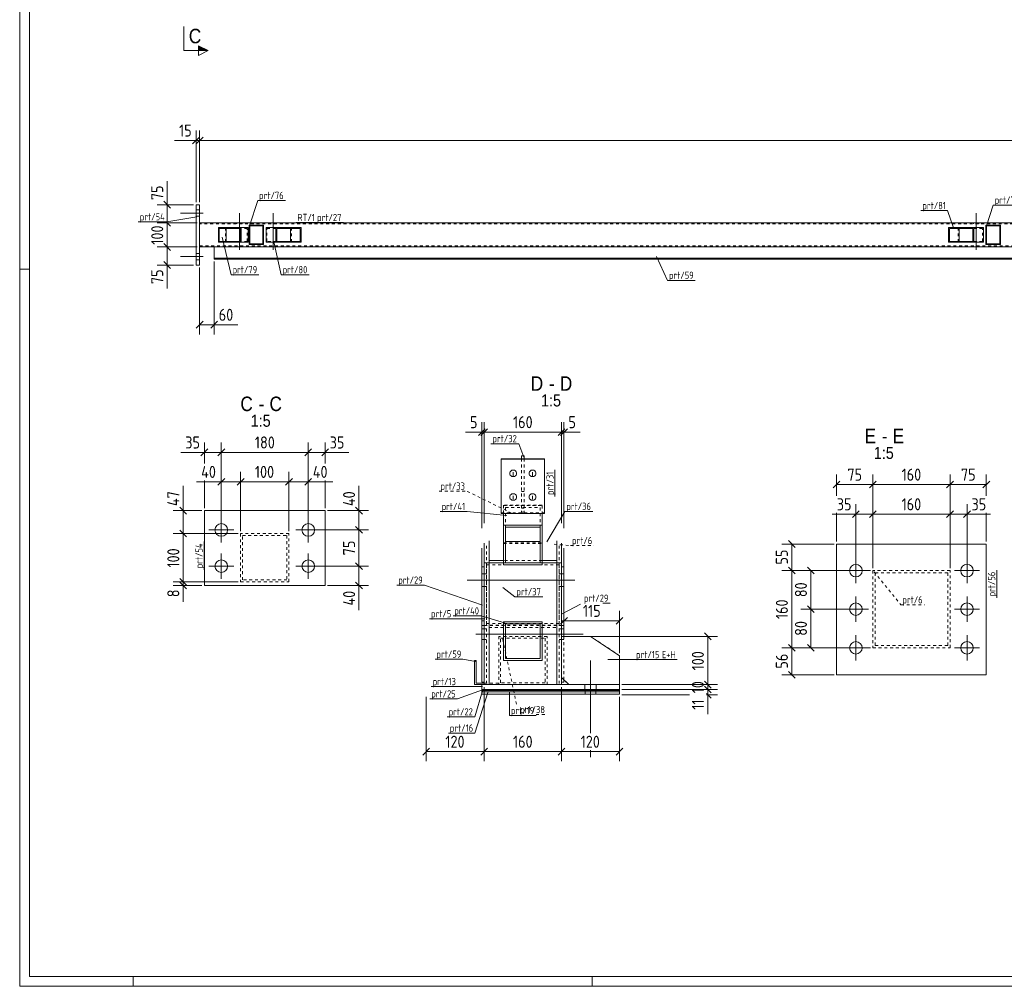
# Model space of a CAD drawing. Header units: millimetres. Extents: x 1 to 1188, y 1 to 840.
# Tile 1 of 7: x 1 to 409, y 1 to 401. Entities that reach past the tile are written whole.
import ezdxf

# ---------------------------------------------------------------- set-up
doc = ezdxf.new("R2010")
doc.units = ezdxf.units.MM
doc.header["$LTSCALE"] = 0.6
doc.linetypes.add('XKITLINE00', pattern=[0])
doc.linetypes.add('XKITLINE02', pattern=[4, 2, -2])
for name, color, linetype, lineweight in [('Bolt', 7, 'Continuous', 0), ('DrawingSheet', 5, 'Continuous', 0), ('OtherObjectType', 1, 'Continuous', 0), ('Part', 2, 'Continuous', 0), ('PartMark', 3, 'Continuous', 0), ('Section', 6, 'Continuous', 0), ('Z-DIMENSIONS', 1, 'Continuous', 0)]:
    doc.layers.add(name, color=color, linetype=linetype, lineweight=lineweight)
doc.styles.add('ARIAL', font='ARIAL.TTF')
doc.styles.add('ISOCPEUR', font='ISOCPEUR.TTF')

msp = doc.modelspace()

# ---------------------------------------------------------------- hatches: boundary and pattern name
at = {"layer": 'Section'}
msp.add_hatch(color=6, dxfattribs=at).paths.add_polyline_path([(75, 390.52), (79, 388.52), (75, 388.52)], flags=17)

# ---------------------------------------------------------------- linework, layer by layer
at = {"layer": 'Bolt', "color": 4, "linetype": 'XKITLINE00', "lineweight": 0}
for p, q in [((75.5, 322.49), (74, 322.49)), ((75.5, 322.49), (74, 322.49)), ((77, 321.19), (67.5, 321.19)), ((77, 321.19), (67.5, 321.19)), ((75.5, 319.89), (74, 319.89)), ((75.5, 319.89), (74, 319.89)), ((91.98, 305.94), (91.98, 321.19)), ((105.98, 305.94), (105.98, 321.19)), ((396.98, 305.94), (396.98, 321.19)), ((90.88, 316.79), (90.88, 317.19)), ((93.08, 316.79), (93.08, 317.19)), ((104.88, 316.79), (104.88, 317.19)), ((107.08, 316.79), (107.08, 317.19)), ((395.88, 316.79), (395.88, 317.19)), ((398.08, 316.79), (398.08, 317.19)), ((90.88, 307.19), (90.88, 307.59)), ((93.08, 307.19), (93.08, 307.59)), ((104.88, 307.19), (104.88, 307.59)), ((107.08, 307.19), (107.08, 307.59)), ((395.88, 307.19), (395.88, 307.59)), ((398.08, 307.19), (398.08, 307.59)), ((77, 303.19), (67.5, 303.19)), ((77, 303.19), (67.5, 303.19)), ((75.5, 304.49), (74, 304.49)), ((75.5, 304.49), (74, 304.49)), ((75.5, 301.89), (74, 301.89)), ((75.5, 301.89), (74, 301.89)), ((203.94, 213.78), (203.89, 213.41)), ((203.89, 213.41), (203.94, 213.05)), ((204.09, 214.12), (203.94, 213.78)), ((203.94, 213.05), (204.09, 212.71)), ((204.4, 214.47), (204.09, 214.12)), ((204.09, 212.71), (204.4, 212.36)), ((204.75, 214.68), (204.4, 214.47)), ((204.4, 212.36), (204.75, 212.15)), ((205.12, 214.77), (204.75, 214.68)), ((204.75, 212.15), (205.12, 212.06)), ((205.46, 214.77), (205.12, 214.77)), ((205.12, 212.06), (205.46, 212.06)), ((205.29, 213.94), (205.29, 212.46)), ((205.83, 214.68), (205.46, 214.77)), ((205.46, 212.06), (205.83, 212.15)), ((206.18, 214.47), (205.83, 214.68)), ((205.83, 212.15), (206.18, 212.36)), ((206.49, 214.12), (206.18, 214.47)), ((206.18, 212.36), (206.49, 212.71)), ((206.64, 213.78), (206.49, 214.12)), ((206.49, 212.71), (206.64, 213.05)), ((206.69, 213.41), (206.64, 213.78)), ((206.64, 213.05), (206.69, 213.41)), ((211.94, 213.78), (211.89, 213.41)), ((211.89, 213.41), (211.94, 213.05)), ((212.09, 214.12), (211.94, 213.78)), ((211.94, 213.05), (212.09, 212.71)), ((212.4, 214.47), (212.09, 214.12)), ((212.09, 212.71), (212.4, 212.36)), ((212.75, 214.68), (212.4, 214.47)), ((212.4, 212.36), (212.75, 212.15)), ((213.12, 214.77), (212.75, 214.68)), ((212.75, 212.15), (213.12, 212.06)), ((213.46, 214.77), (213.12, 214.77)), ((213.12, 212.06), (213.46, 212.06)), ((213.29, 213.94), (213.29, 212.46)), ((213.83, 214.68), (213.46, 214.77)), ((213.46, 212.06), (213.83, 212.15)), ((214.18, 214.47), (213.83, 214.68)), ((213.83, 212.15), (214.18, 212.36)), ((214.49, 214.12), (214.18, 214.47)), ((214.18, 212.36), (214.49, 212.71)), ((214.64, 213.78), (214.49, 214.12)), ((214.49, 212.71), (214.64, 213.05)), ((214.69, 213.41), (214.64, 213.78)), ((214.64, 213.05), (214.69, 213.41)), ((203.94, 204), (203.89, 203.63)), ((204.09, 204.34), (203.94, 204)), ((204.4, 204.69), (204.09, 204.34)), ((204.75, 204.9), (204.4, 204.69)), ((205.12, 204.99), (204.75, 204.9)), ((205.46, 204.99), (205.12, 204.99)), ((205.29, 204.16), (205.29, 202.68)), ((205.83, 204.9), (205.46, 204.99)), ((206.18, 204.69), (205.83, 204.9)), ((206.49, 204.34), (206.18, 204.69)), ((206.64, 204), (206.49, 204.34)), ((206.69, 203.63), (206.64, 204)), ((211.94, 204), (211.89, 203.63)), ((212.09, 204.34), (211.94, 204)), ((212.4, 204.69), (212.09, 204.34)), ((212.75, 204.9), (212.4, 204.69)), ((213.12, 204.99), (212.75, 204.9)), ((213.46, 204.99), (213.12, 204.99)), ((213.29, 204.16), (213.29, 202.68)), ((213.83, 204.9), (213.46, 204.99)), ((214.18, 204.69), (213.83, 204.9)), ((214.49, 204.34), (214.18, 204.69)), ((214.64, 204), (214.49, 204.34)), ((214.69, 203.63), (214.64, 204)), ((203.89, 203.63), (203.94, 203.27)), ((203.94, 203.27), (204.09, 202.93)), ((204.09, 202.93), (204.4, 202.57)), ((204.4, 202.57), (204.75, 202.37)), ((204.75, 202.37), (205.12, 202.27)), ((205.12, 202.27), (205.46, 202.27)), ((205.46, 202.27), (205.83, 202.37)), ((205.83, 202.37), (206.18, 202.57)), ((206.18, 202.57), (206.49, 202.93)), ((206.49, 202.93), (206.64, 203.27)), ((206.64, 203.27), (206.69, 203.63)), ((211.89, 203.63), (211.94, 203.27)), ((211.94, 203.27), (212.09, 202.93)), ((212.09, 202.93), (212.4, 202.57)), ((212.4, 202.57), (212.75, 202.37)), ((212.75, 202.37), (213.12, 202.27)), ((213.12, 202.27), (213.46, 202.27)), ((213.46, 202.27), (213.83, 202.37)), ((213.83, 202.37), (214.18, 202.57)), ((214.18, 202.57), (214.49, 202.93)), ((214.49, 202.93), (214.64, 203.27)), ((214.64, 203.27), (214.69, 203.63)), ((84.44, 184.8), (84.44, 195.2)), ((120.44, 184.8), (120.44, 195.2)), ((79.24, 190), (89.64, 190)), ((115.24, 190), (125.64, 190)), ((84.44, 169.8), (84.44, 180.2)), ((120.44, 169.8), (120.44, 180.2)), ((347.14, 167.97), (347.14, 178.37)), ((393.14, 167.97), (393.14, 178.37)), ((79.24, 175), (89.64, 175)), ((115.24, 175), (125.64, 175)), ((193.29, 171.83), (192.29, 171.83)), ((194.29, 171.83), (193.29, 171.83)), ((225.29, 171.83), (224.29, 171.83)), ((226.29, 171.83), (225.29, 171.83)), ((341.94, 173.17), (352.34, 173.17)), ((387.94, 173.17), (398.34, 173.17)), ((230.79, 169.23), (186.29, 169.23)), ((193.29, 166.62), (192.29, 166.62)), ((194.29, 166.62), (193.29, 166.62)), ((225.29, 166.62), (224.29, 166.62)), ((226.29, 166.62), (225.29, 166.62)), ((347.14, 151.97), (347.14, 162.37)), ((393.14, 151.97), (393.14, 162.37)), ((341.94, 157.17), (352.34, 157.17)), ((387.94, 157.17), (398.34, 157.17)), ((189.79, 146.87), (234.29, 146.87)), ((192.29, 149.07), (193.29, 149.07)), ((193.29, 149.07), (194.29, 149.07)), ((224.29, 149.07), (225.29, 149.07)), ((225.29, 149.07), (226.29, 149.07)), ((192.29, 144.67), (193.29, 144.67)), ((193.29, 144.67), (194.29, 144.67)), ((224.29, 144.67), (225.29, 144.67)), ((225.29, 144.67), (226.29, 144.67)), ((347.14, 135.97), (347.14, 146.37)), ((393.14, 135.97), (393.14, 146.37)), ((341.94, 141.17), (352.34, 141.17)), ((387.94, 141.17), (398.34, 141.17)), ((237.29, 105.78), (237.29, 135.93)), ((234.89, 123.93), (234.89, 125.93)), ((239.69, 123.93), (239.69, 125.93)), ((237.29, 95.93), (237.29, 98.78))]:
    msp.add_line(p, q, dxfattribs=at)
for centre in [(84.44, 190), (120.44, 190), (84.44, 175), (120.44, 175), (347.14, 173.17), (393.14, 173.17), (347.14, 157.17), (393.14, 157.17), (347.14, 141.17), (393.14, 141.17)]:
    msp.add_circle(centre, 2.6, dxfattribs=at)
at = {"layer": 'DrawingSheet', "color": 2, "linetype": 'XKITLINE00', "lineweight": 0}
for p, q in [((1, 840), (1, 1)), ((5, 298), (1, 298)), ((48, 1), (48, 5)), ((238, 1), (238, 5)), ((1, 1), (1188, 1))]:
    msp.add_line(p, q, dxfattribs=at)
at = {"layer": 'DrawingSheet', "color": 3, "linetype": 'XKITLINE00', "lineweight": 0}
for p, q in [((5, 836), (5, 5)), ((5, 5), (1184, 5))]:
    msp.add_line(p, q, dxfattribs=at)
at = {"layer": 'Part', "color": 2, "linetype": 'XKITLINE00', "lineweight": 0}
for p, q in [((74, 324.69), (75.5, 324.69)), ((74, 324.69), (74, 299.69)), ((75.5, 324.69), (75.5, 299.69)), ((981.98, 317.19), (75.5, 317.19)), ((83.26, 309.19), (83.26, 315.19)), ((83.26, 315.19), (95.58, 315.19)), ((92.31, 314.89), (83.61, 314.89)), ((83.61, 309.49), (83.61, 314.89)), ((86.53, 309.49), (86.53, 314.89)), ((92.31, 309.49), (92.31, 314.89)), ((92.66, 309.19), (92.66, 315.19)), ((95.58, 315.19), (95.58, 309.19)), ((101.97, 316.19), (95.97, 316.19)), ((95.97, 316.19), (95.97, 308.19)), ((101.67, 315.89), (96.27, 315.89)), ((96.27, 308.49), (96.27, 315.89)), ((101.67, 308.49), (101.67, 315.89)), ((101.97, 308.19), (101.97, 316.19)), ((102.97, 315.19), (117.48, 315.19)), ((102.97, 309.19), (102.97, 315.19)), ((106.98, 309.19), (106.98, 315.19)), ((107.38, 314.89), (117.08, 314.89)), ((107.38, 314.89), (107.38, 309.49)), ((113.07, 309.49), (113.07, 314.89)), ((117.08, 314.89), (117.08, 309.49)), ((117.48, 315.19), (117.48, 309.19)), ((385.47, 309.19), (385.47, 315.19)), ((385.47, 315.19), (399.97, 315.19)), ((395.57, 314.89), (385.86, 314.89)), ((385.86, 309.49), (385.86, 314.89)), ((389.87, 309.49), (389.87, 314.89)), ((395.57, 309.49), (395.57, 314.89)), ((395.96, 309.19), (395.96, 315.19)), ((399.97, 315.19), (399.97, 309.19)), ((406.97, 316.19), (400.97, 316.19)), ((400.97, 316.19), (400.97, 308.19)), ((406.67, 315.89), (401.27, 315.89)), ((401.27, 308.49), (401.27, 315.89)), ((406.67, 308.49), (406.67, 315.89)), ((406.97, 308.19), (406.97, 316.19)), ((981.98, 307.19), (75.5, 307.19)), ((81.54, 302.19), (81.54, 307.19)), ((95.58, 309.19), (83.26, 309.19)), ((92.31, 309.49), (83.61, 309.49)), ((95.97, 308.19), (101.97, 308.19)), ((101.67, 308.49), (96.27, 308.49)), ((102.97, 309.19), (117.48, 309.19)), ((117.08, 309.49), (107.38, 309.49)), ((399.97, 309.19), (385.47, 309.19)), ((395.57, 309.49), (385.86, 309.49)), ((400.97, 308.19), (406.97, 308.19)), ((406.67, 308.49), (401.27, 308.49)), ((995.51, 302.49), (81.54, 302.49)), ((995.51, 302.19), (81.54, 302.19)), ((74, 299.69), (75.5, 299.69)), ((208.79, 220.75), (208.79, 219.5)), ((208.79, 220.75), (209.79, 220.75)), ((209.79, 220.75), (209.79, 219.5)), ((218.29, 219.5), (200.29, 219.5)), ((200.29, 219.5), (200.29, 196.8)), ((200.29, 219.29), (218.29, 219.29)), ((209.79, 219.5), (208.79, 219.5)), ((218.29, 196.8), (218.29, 219.5)), ((77.44, 167), (77.44, 198)), ((77.44, 198), (127.44, 198)), ((127.44, 198), (127.44, 167)), ((200.29, 196.8), (218.29, 196.8)), ((201.29, 196.8), (201.29, 175.61)), ((217.29, 196.8), (217.29, 175.61)), ((217.29, 191.97), (201.29, 191.97)), ((216.49, 191.15), (202.09, 191.15)), ((202.09, 191.15), (202.09, 176.43)), ((216.49, 176.43), (216.49, 191.15)), ((193.29, 184.47), (193.29, 176.35)), ((195.29, 185.5), (195.29, 176.35)), ((202.09, 185.19), (216.49, 185.19)), ((223.29, 176.35), (223.29, 185.5)), ((225.29, 184.47), (225.29, 176.35)), ((339.14, 129.99), (339.14, 184.17)), ((339.14, 184.17), (401.14, 184.17)), ((401.14, 184.17), (401.14, 129.99)), ((192.29, 182.43), (192.29, 126.92)), ((226.29, 182.43), (226.29, 145.92)), ((193.29, 176.35), (195.29, 176.35)), ((193.29, 176.35), (193.29, 125.93)), ((193.29, 176.35), (195.29, 176.35)), ((195.29, 177.33), (201.29, 177.33)), ((195.29, 176.35), (201.29, 176.35)), ((195.29, 125.92), (195.29, 176.35)), ((201.29, 175.61), (217.29, 175.61)), ((202.09, 176.43), (216.49, 176.43)), ((223.29, 177.33), (217.29, 177.33)), ((223.29, 176.35), (217.29, 176.35)), ((225.29, 176.35), (223.29, 176.35)), ((225.29, 176.35), (223.29, 176.35)), ((223.29, 176.35), (223.29, 125.92)), ((225.29, 176.35), (225.29, 125.93)), ((192.29, 174.73), (193.29, 174.73)), ((225.29, 174.73), (226.29, 174.73)), ((77.44, 167), (127.44, 167)), ((201.29, 151.92), (217.29, 151.92)), ((201.29, 151.92), (201.29, 135.92)), ((202.09, 151.12), (202.09, 136.72)), ((202.09, 151.12), (216.49, 151.12)), ((216.49, 151.12), (216.49, 136.72)), ((217.29, 151.92), (217.29, 135.92)), ((225.29, 145.92), (225.29, 128.92)), ((237.29, 145.92), (225.29, 145.92)), ((249.29, 137.92), (237.29, 145.92)), ((189.89, 135.92), (189.29, 135.92)), ((189.29, 135.92), (189.29, 125.92)), ((189.89, 126.52), (189.89, 135.92)), ((201.29, 135.92), (217.29, 135.92)), ((202.09, 136.72), (216.49, 136.72)), ((249.29, 125.92), (249.29, 137.92)), ((189.89, 126.52), (193.29, 126.52)), ((192.29, 126.92), (193.29, 126.92)), ((192.29, 126.92), (193.29, 126.92)), ((225.29, 128.92), (228.29, 125.92)), ((225.29, 126.92), (226.29, 126.92)), ((225.29, 126.92), (226.29, 126.92)), ((226.29, 127.92), (226.29, 126.92)), ((401.14, 129.99), (339.14, 129.99)), ((189.29, 125.92), (192.29, 125.92)), ((192.29, 123.93), (192.29, 125.93)), ((192.29, 125.93), (195.29, 125.93)), ((249.29, 123.93), (192.29, 123.93)), ((249.29, 123.92), (192.29, 123.92)), ((192.29, 121.92), (192.29, 123.92)), ((249.29, 123.92), (192.29, 123.92)), ((192.29, 123.52), (192.29, 123.92)), ((249.29, 123.52), (192.29, 123.52)), ((192.29, 122.92), (192.29, 123.52)), ((192.29, 123.52), (249.29, 123.52)), ((192.29, 121.92), (192.29, 122.92)), ((249.29, 122.92), (192.29, 122.92)), ((192.29, 122.92), (249.29, 122.92)), ((193.29, 125.93), (195.29, 125.93)), ((223.29, 125.92), (195.29, 125.92)), ((225.29, 125.93), (223.29, 125.93)), ((249.29, 125.93), (223.29, 125.93)), ((228.29, 125.92), (249.29, 125.92)), ((249.29, 125.93), (249.29, 123.93)), ((249.29, 121.92), (249.29, 123.92)), ((249.29, 123.52), (249.29, 123.92)), ((249.29, 122.92), (249.29, 123.52)), ((249.29, 121.92), (249.29, 122.92)), ((249.29, 121.92), (192.29, 121.92)), ((192.29, 121.92), (249.29, 121.92))]:
    msp.add_line(p, q, dxfattribs=at)
at = {"layer": 'Part', "color": 7, "linetype": 'XKITLINE02', "lineweight": 0}
for p, q in [((75.5, 307.19), (75.5, 317.19)), ((995.47, 316.79), (75.5, 316.79)), ((86.18, 309.19), (86.18, 315.19)), ((95.23, 314.89), (92.31, 314.89)), ((95.23, 309.49), (95.23, 314.89)), ((103.37, 314.89), (107.38, 314.89)), ((103.37, 309.49), (103.37, 314.89)), ((113.47, 309.19), (113.47, 315.19)), ((389.48, 309.19), (389.48, 315.19)), ((399.58, 314.89), (395.57, 314.89)), ((399.58, 309.49), (399.58, 314.89)), ((75.5, 307.59), (995.47, 307.59)), ((995.51, 307.19), (81.54, 307.19)), ((95.23, 309.49), (92.31, 309.49)), ((107.38, 309.49), (103.37, 309.49)), ((399.58, 309.49), (395.57, 309.49)), ((208.79, 219.5), (208.79, 197.42)), ((209.79, 219.5), (209.79, 197.42)), ((208.79, 205.93), (209.79, 205.93)), ((201.29, 200.26), (201.29, 184.41)), ((217.29, 200.26), (201.29, 200.26)), ((201.29, 196.8), (201.29, 200.06)), ((201.29, 200.06), (217.29, 200.06)), ((201.29, 200.06), (217.29, 200.06)), ((208.79, 200.06), (209.79, 200.06)), ((217.29, 184.41), (217.29, 200.26)), ((217.29, 200.06), (217.29, 196.8)), ((200.29, 197.01), (218.29, 197.01)), ((202.09, 199.27), (202.09, 191.15)), ((202.09, 199.27), (202.09, 191.15)), ((202.09, 199.27), (216.49, 199.27)), ((208.79, 198.96), (209.79, 198.96)), ((208.79, 197.42), (209.79, 197.42)), ((216.49, 199.27), (216.49, 191.15)), ((112.44, 188.5), (92.44, 188.5)), ((92.44, 188.5), (92.44, 168.5)), ((93.24, 169.3), (93.24, 187.7)), ((93.24, 187.7), (111.64, 187.7)), ((111.64, 187.7), (111.64, 169.3)), ((112.44, 168.5), (112.44, 188.5)), ((194.29, 183.45), (194.29, 151.25)), ((201.29, 184.61), (217.29, 184.61)), ((201.29, 184.41), (217.29, 184.41)), ((201.29, 184.41), (217.29, 184.41)), ((224.29, 183.45), (224.29, 151.25)), ((193.29, 182.43), (193.29, 126.92)), ((225.29, 182.43), (225.29, 126.92)), ((193.29, 176.35), (193.29, 150.44)), ((194.29, 175.54), (194.29, 125.93)), ((224.29, 175.54), (194.29, 175.54)), ((194.29, 175.54), (224.29, 175.54)), ((223.29, 176.35), (195.29, 176.35)), ((223.29, 176.35), (195.29, 176.35)), ((195.29, 176.35), (223.29, 176.35)), ((217.29, 177.33), (201.29, 177.33)), ((217.29, 176.35), (201.29, 176.35)), ((224.29, 175.54), (224.29, 125.93)), ((225.29, 150.44), (225.29, 176.35)), ((386.14, 173.17), (354.14, 173.17)), ((354.14, 173.17), (354.14, 141.17)), ((355.14, 142.17), (355.14, 172.17)), ((355.14, 172.17), (385.14, 172.17)), ((385.14, 172.17), (385.14, 142.17)), ((386.14, 141.17), (386.14, 173.17)), ((92.44, 168.5), (112.44, 168.5)), ((111.64, 169.3), (93.24, 169.3)), ((192.29, 152.4), (193.29, 152.4)), ((224.29, 151.25), (194.29, 151.25)), ((194.29, 151.25), (224.29, 151.25)), ((195.29, 151.76), (195.29, 149.63)), ((223.29, 149.63), (223.29, 151.76)), ((225.29, 152.4), (226.29, 152.4)), ((192.29, 150.44), (193.29, 150.44)), ((193.29, 150.44), (225.29, 150.44)), ((193.29, 150.44), (225.29, 150.44)), ((223.29, 150.61), (195.29, 150.61)), ((195.29, 149.63), (223.29, 149.63)), ((195.29, 149.63), (195.29, 125.92)), ((195.29, 149.63), (223.29, 149.63)), ((223.29, 125.92), (223.29, 149.63)), ((225.29, 150.44), (226.29, 150.44)), ((219.29, 145.92), (199.29, 145.92)), ((199.29, 145.92), (199.29, 125.92)), ((200.09, 126.72), (200.09, 145.12)), ((200.09, 145.12), (218.49, 145.12)), ((218.49, 145.12), (218.49, 126.72)), ((219.29, 125.92), (219.29, 145.92)), ((225.29, 145.92), (225.29, 128.92)), ((237.29, 145.92), (225.29, 145.92)), ((225.29, 145.92), (226.29, 145.92)), ((225.29, 145.92), (237.29, 145.92)), ((226.29, 145.92), (226.29, 127.92)), ((249.29, 137.92), (237.29, 145.92)), ((354.14, 141.17), (386.14, 141.17)), ((385.14, 142.17), (355.14, 142.17)), ((249.29, 125.92), (249.29, 137.92)), ((193.29, 126.52), (199.29, 126.52)), ((199.29, 125.92), (199.29, 126.52)), ((218.49, 126.72), (200.09, 126.72)), ((225.29, 128.92), (228.29, 125.92)), ((192.29, 125.92), (199.29, 125.92)), ((223.29, 125.93), (195.29, 125.93)), ((195.29, 125.93), (223.29, 125.93)), ((195.29, 125.92), (223.29, 125.92)), ((199.29, 125.92), (219.29, 125.92)), ((223.29, 125.93), (223.29, 125.92)), ((228.29, 125.92), (249.29, 125.92)), ((235.09, 121.92), (235.09, 123.92)), ((235.09, 121.92), (235.09, 123.92)), ((235.09, 123.52), (235.09, 123.92)), ((235.09, 123.52), (235.09, 123.92)), ((235.09, 122.92), (235.09, 123.52)), ((235.09, 122.92), (235.09, 123.52)), ((235.09, 121.92), (235.09, 122.92)), ((235.09, 121.92), (235.09, 122.92)), ((237.29, 121.92), (237.29, 123.92)), ((237.29, 123.52), (237.29, 123.92)), ((237.29, 122.92), (237.29, 123.52)), ((237.29, 121.92), (237.29, 122.92)), ((239.49, 121.92), (239.49, 123.92)), ((239.49, 121.92), (239.49, 123.92)), ((239.49, 123.52), (239.49, 123.92)), ((239.49, 123.52), (239.49, 123.92)), ((239.49, 122.92), (239.49, 123.52)), ((239.49, 122.92), (239.49, 123.52)), ((239.49, 121.92), (239.49, 122.92)), ((239.49, 121.92), (239.49, 122.92)), ((249.29, 121.92), (249.29, 123.92)), ((249.29, 123.52), (249.29, 123.92)), ((249.29, 122.92), (249.29, 123.52)), ((249.29, 122.92), (249.29, 121.92))]:
    msp.add_line(p, q, dxfattribs=at)
at = {"layer": 'PartMark', "color": 7, "linetype": 'XKITLINE00', "lineweight": 0}
for p, q in [((96.15, 315.97), (99.51, 326.43)), ((99.51, 326.43), (111.02, 326.43)), ((374.06, 322.21), (385.06, 322.21)), ((387.65, 314.65), (385.06, 322.21)), ((401.15, 315.97), (403.99, 324.5)), ((403.99, 324.5), (415.51, 324.5)), ((74.33, 319.66), (61.88, 317.54)), ((50.11, 317.54), (61.88, 317.54)), ((115.39, 317.29), (135.02, 317.29)), ((84.88, 311.29), (88.5, 295.66)), ((106.15, 309.36), (109.25, 295.67)), ((264.65, 303.24), (269.15, 293.35)), ((88.5, 295.66), (100.02, 295.66)), ((109.25, 295.67), (120.76, 295.67)), ((269.15, 293.35), (280.67, 293.35)), ((196.09, 225.71), (207.6, 225.71)), ((209.67, 220.08), (207.6, 225.71)), ((222.59, 203.9), (222.59, 214.89)), ((175.05, 197.62), (186.3, 197.62)), ((202.7, 195.96), (186.3, 197.62)), ((219.19, 185.05), (226.69, 197.67)), ((226.69, 197.67), (238.2, 197.67)), ((77.34, 173.5), (77.34, 185.27)), ((405.44, 161.84), (405.44, 173.35)), ((157.08, 167.13), (168.59, 167.13)), ((192.62, 158.9), (168.59, 167.13)), ((200.95, 166.21), (206.01, 162.32)), ((206.01, 162.32), (217.52, 162.32)), ((225.62, 155.2), (233.14, 159.2)), ((242.44, 159.63), (245.47, 159.63)), ((170.68, 153.17), (180.39, 153.17)), ((180.39, 154.37), (192.08, 154.37)), ((193.56, 153.17), (180.39, 153.17)), ((201.74, 151.47), (192.08, 154.37)), ((172.93, 136.47), (184.44, 136.47)), ((189.64, 135.57), (184.44, 136.47)), ((244.42, 136.28), (255.54, 136.28)), ((255.54, 136.28), (273.11, 136.28)), ((171.35, 125.1), (182.35, 125.1)), ((192.61, 123.78), (182.27, 120)), ((192.61, 125.1), (182.35, 125.1)), ((194.88, 123.11), (189.45, 105.86)), ((192.61, 123.3), (189.47, 112.56)), ((203.73, 122.66), (203.73, 113.11)), ((170.75, 120), (182.27, 120)), ((177.96, 112.56), (189.47, 112.56)), ((203.73, 113.11), (214.73, 113.11)), ((178.45, 105.86), (189.45, 105.86))]:
    msp.add_line(p, q, dxfattribs=at)
at = {"layer": 'PartMark', "color": 7, "linetype": 'XKITLINE02', "lineweight": 0}
for p, q in [((174.59, 206.05), (186.1, 206.05)), ((204.6, 196.98), (186.1, 206.05)), ((222.23, 184.05), (229.03, 183.5)), ((229.03, 183.5), (238.73, 183.5)), ((354.69, 172.62), (365.8, 158.95)), ((365.8, 158.95), (375.51, 158.95)), ((200.95, 144.83), (206.76, 117.31)), ((214.73, 113.51), (219.08, 113.51))]:
    msp.add_line(p, q, dxfattribs=at)
at = {"layer": 'Section', "color": 6, "linetype": 'XKITLINE00', "lineweight": 0}
for p, q in [((69, 388.52), (69, 398.52)), ((69, 388.52), (79, 388.52)), ((79, 388.52), (75, 390.52)), ((75, 390.52), (75, 386.52)), ((79, 388.52), (75, 386.52))]:
    msp.add_line(p, q, dxfattribs=at)
at = {"layer": 'Z-DIMENSIONS', "color": 7, "linetype": 'XKITLINE00', "lineweight": 0}
for p, q in [((74, 325.69), (74, 355.39)), ((75.5, 325.69), (75.5, 355.39)), ((75.5, 325.69), (75.5, 355.39)), ((74, 351.29), (65.1, 351.29)), ((74, 351.29), (65.1, 351.29)), ((75.42, 352.71), (72.59, 349.88)), ((74, 351.29), (75.5, 351.29)), ((76.92, 352.71), (74.09, 349.88)), ((76.92, 352.71), (74.09, 349.88)), ((75.5, 351.29), (1011.94, 351.29)), ((62.03, 324.69), (62.03, 334.46)), ((62.03, 324.69), (62.03, 334.46)), ((60.62, 326.1), (63.44, 323.28)), ((73, 324.69), (57.93, 324.69)), ((62.03, 317.19), (62.03, 324.69)), ((74.5, 317.19), (57.93, 317.19)), ((74.5, 317.19), (61.43, 317.19)), ((61.68, 317.54), (63.44, 315.78)), ((61.68, 317.54), (63.44, 315.78)), ((62.03, 307.19), (62.03, 317.19)), ((74.5, 307.19), (57.93, 307.19)), ((60.62, 308.6), (63.44, 305.78)), ((61.43, 307.79), (63.44, 305.78)), ((74.5, 307.19), (61.43, 307.19)), ((62.03, 299.69), (62.03, 307.19)), ((73, 299.69), (57.93, 299.69)), ((60.62, 301.1), (63.44, 298.28)), ((62.03, 299.69), (62.03, 289.93)), ((62.03, 299.69), (62.03, 289.93)), ((75.5, 298.69), (75.5, 270.99)), ((81.54, 301.19), (81.54, 270.99)), ((76.92, 276.41), (74.09, 273.58)), ((75.5, 274.99), (81.54, 274.99)), ((82.95, 276.41), (80.12, 273.58)), ((81.54, 274.99), (91.3, 274.99)), ((81.54, 274.99), (91.3, 274.99)), ((192.29, 190.7), (192.29, 234.62)), ((193.29, 192.74), (193.29, 234.62)), ((193.29, 192.74), (193.29, 234.62)), ((225.29, 192.74), (225.29, 234.62)), ((225.29, 192.74), (225.29, 234.62)), ((226.29, 190.7), (226.29, 234.62)), ((192.29, 230.52), (185.53, 230.52)), ((192.29, 230.52), (185.53, 230.52)), ((193.7, 231.93), (190.88, 229.1)), ((194.7, 231.93), (191.88, 229.1)), ((194.7, 231.93), (191.88, 229.1)), ((192.29, 230.52), (193.29, 230.52)), ((193.29, 230.52), (225.29, 230.52)), ((226.7, 231.93), (223.88, 229.1)), ((226.7, 231.93), (223.88, 229.1)), ((227.7, 231.93), (224.88, 229.1)), ((225.29, 230.52), (226.29, 230.52)), ((226.29, 230.52), (233.05, 230.52)), ((226.29, 230.52), (233.05, 230.52)), ((77.44, 217.53), (77.44, 226.21)), ((84.44, 191), (84.44, 226.21)), ((84.44, 191), (84.44, 226.21)), ((120.44, 191), (120.44, 226.21)), ((120.44, 191), (120.44, 226.21)), ((127.44, 217.53), (127.44, 226.21)), ((77.44, 222.11), (67.68, 222.11)), ((77.44, 222.11), (67.68, 222.11)), ((78.86, 223.53), (76.03, 220.7)), ((77.44, 222.11), (84.44, 222.11)), ((85.86, 223.53), (83.03, 220.7)), ((85.86, 223.53), (83.03, 220.7)), ((84.44, 222.11), (120.44, 222.11)), ((121.86, 223.53), (119.03, 220.7)), ((121.86, 223.53), (119.03, 220.7)), ((120.44, 222.11), (127.44, 222.11)), ((128.86, 223.53), (126.03, 220.7)), ((127.44, 222.11), (137.21, 222.11)), ((127.44, 222.11), (137.21, 222.11)), ((84.44, 191), (84.44, 214.03)), ((92.44, 189.5), (92.44, 214.03)), ((92.44, 189.5), (92.44, 214.03)), ((112.44, 189.5), (112.44, 214.03)), ((112.44, 189.5), (112.44, 214.03)), ((120.44, 191), (120.44, 214.03)), ((339.14, 204.11), (339.14, 212.89)), ((354.14, 174.17), (354.14, 212.89)), ((354.14, 174.17), (354.14, 212.89)), ((386.14, 174.17), (386.14, 212.89)), ((386.14, 174.17), (386.14, 212.89)), ((401.14, 204.11), (401.14, 212.89)), ((68.69, 198), (68.69, 208.2)), ((68.69, 198), (68.69, 208.2)), ((84.44, 209.93), (74.25, 209.93)), ((84.44, 209.93), (74.25, 209.93)), ((77.44, 199), (77.44, 210.53)), ((85.86, 211.34), (83.03, 208.52)), ((84.44, 209.93), (92.44, 209.93)), ((93.86, 211.34), (91.03, 208.52)), ((93.86, 211.34), (91.03, 208.52)), ((92.44, 209.93), (112.44, 209.93)), ((113.86, 211.34), (111.03, 208.52)), ((113.86, 211.34), (111.03, 208.52)), ((112.44, 209.93), (120.44, 209.93)), ((121.86, 211.34), (119.03, 208.52)), ((120.44, 209.93), (130.64, 209.93)), ((120.44, 209.93), (130.64, 209.93)), ((127.44, 199), (127.44, 210.53)), ((141.45, 198), (141.45, 208.2)), ((141.45, 198), (141.45, 208.2)), ((340.55, 210.2), (337.72, 207.37)), ((339.14, 208.79), (354.14, 208.79)), ((355.55, 210.2), (352.72, 207.37)), ((355.55, 210.2), (352.72, 207.37)), ((354.14, 208.79), (386.14, 208.79)), ((387.55, 210.2), (384.72, 207.37)), ((387.55, 210.2), (384.72, 207.37)), ((386.14, 208.79), (401.14, 208.79)), ((402.55, 210.2), (399.72, 207.37)), ((347.14, 174.17), (347.14, 200.61)), ((354.14, 174.17), (354.14, 200.61)), ((354.14, 174.17), (354.14, 200.61)), ((386.14, 174.17), (386.14, 200.61)), ((386.14, 174.17), (386.14, 200.61)), ((393.14, 174.17), (393.14, 200.61)), ((76.44, 198), (64.59, 198)), ((67.28, 199.42), (70.11, 196.59)), ((68.69, 188.5), (68.69, 198)), ((128.44, 198), (145.45, 198)), ((140.04, 199.42), (142.87, 196.59)), ((141.45, 190), (141.45, 198)), ((347.14, 196.51), (337.37, 196.51)), ((347.14, 196.51), (337.37, 196.51)), ((339.14, 185.17), (339.14, 197.11)), ((348.55, 197.92), (345.72, 195.1)), ((347.14, 196.51), (354.14, 196.51)), ((355.55, 197.92), (352.72, 195.1)), ((355.55, 197.92), (352.72, 195.1)), ((354.14, 196.51), (386.14, 196.51)), ((387.55, 197.92), (384.72, 195.1)), ((387.55, 197.92), (384.72, 195.1)), ((386.14, 196.51), (393.14, 196.51)), ((394.55, 197.92), (391.72, 195.1)), ((393.14, 196.51), (402.9, 196.51)), ((393.14, 196.51), (402.9, 196.51)), ((401.14, 185.17), (401.14, 197.11)), ((91.44, 188.5), (64.59, 188.5)), ((91.44, 188.5), (64.59, 188.5)), ((67.28, 189.92), (70.11, 187.09)), ((67.28, 189.92), (70.11, 187.09)), ((68.69, 168.5), (68.69, 188.5)), ((121.44, 190), (145.45, 190)), ((121.44, 190), (145.45, 190)), ((140.04, 191.42), (142.87, 188.59)), ((140.04, 191.42), (142.87, 188.59)), ((141.45, 175), (141.45, 190)), ((338.14, 184.17), (316.5, 184.17)), ((319.19, 185.59), (322.02, 182.76)), ((320.6, 173.17), (320.6, 184.17)), ((140.04, 176.42), (142.87, 173.59)), ((140.04, 176.42), (142.87, 173.59)), ((121.44, 175), (145.45, 175)), ((121.44, 175), (145.45, 175)), ((141.45, 167), (141.45, 175)), ((353.14, 173.17), (316.5, 173.17)), ((353.14, 173.17), (316.5, 173.17)), ((319.19, 174.59), (322.02, 171.76)), ((319.19, 174.59), (322.02, 171.76)), ((320.6, 141.17), (320.6, 173.17)), ((346.14, 173.17), (324.4, 173.17)), ((327.08, 174.59), (329.91, 171.76)), ((328.5, 157.17), (328.5, 173.17)), ((91.44, 168.5), (64.59, 168.5)), ((91.44, 168.5), (64.59, 168.5)), ((67.28, 169.92), (70.11, 167.09)), ((67.28, 169.92), (70.11, 167.09)), ((67.28, 168.42), (70.11, 165.59)), ((68.69, 167), (68.69, 168.5)), ((140.04, 168.42), (142.87, 165.59)), ((76.44, 167), (64.59, 167)), ((68.69, 167), (68.69, 160.25)), ((68.69, 167), (68.69, 160.25)), ((128.44, 167), (145.45, 167)), ((141.45, 167), (141.45, 156.81)), ((141.45, 167), (141.45, 156.81)), ((226.29, 146.92), (226.29, 156.47)), ((249.29, 138.92), (249.29, 156.47)), ((346.14, 157.17), (324.4, 157.17)), ((346.14, 157.17), (324.4, 157.17)), ((327.08, 158.59), (329.91, 155.76)), ((327.08, 158.59), (329.91, 155.76)), ((328.5, 141.17), (328.5, 157.17)), ((227.7, 153.79), (224.88, 150.96)), ((226.29, 152.37), (249.29, 152.37)), ((250.7, 153.79), (247.87, 150.96)), ((284.43, 147.34), (287.26, 144.51)), ((237.43, 145.92), (289.84, 145.92)), ((285.84, 125.92), (285.84, 145.92)), ((353.14, 141.17), (316.5, 141.17)), ((353.14, 141.17), (316.5, 141.17)), ((319.19, 142.59), (322.02, 139.76)), ((319.19, 142.59), (322.02, 139.76)), ((320.6, 129.99), (320.6, 141.17)), ((346.14, 141.17), (324.4, 141.17)), ((327.08, 142.59), (329.91, 139.76)), ((319.19, 131.41), (322.02, 128.58)), ((284.43, 127.34), (287.26, 124.51)), ((285.24, 126.52), (287.26, 124.51)), ((338.14, 129.99), (316.5, 129.99)), ((193.29, 124.93), (193.29, 94.18)), ((193.29, 124.93), (193.29, 94.18)), ((225.29, 124.93), (225.29, 94.18)), ((225.29, 124.93), (225.29, 94.18)), ((250.29, 125.92), (278.24, 125.92)), ((250.29, 125.92), (289.84, 125.92)), ((250.29, 123.93), (278.24, 123.93)), ((250.29, 123.93), (289.84, 123.93)), ((284.43, 125.34), (287.26, 122.51)), ((285.24, 125.92), (289.84, 125.92)), ((285.24, 124.53), (287.26, 122.51)), ((285.24, 123.93), (289.84, 123.93)), ((285.24, 122.32), (287.26, 120.3)), ((285.84, 123.93), (285.84, 125.92)), ((285.84, 121.72), (285.84, 123.93)), ((169.29, 120.92), (169.29, 94.18)), ((249.29, 120.92), (249.29, 94.18)), ((250.29, 121.72), (278.24, 121.72)), ((285.24, 121.72), (289.84, 121.72)), ((285.84, 121.72), (285.84, 113.67)), ((285.84, 121.72), (285.84, 113.67)), ((170.7, 99.59), (167.88, 96.76)), ((169.29, 98.18), (193.29, 98.18)), ((194.7, 99.59), (191.88, 96.76)), ((194.7, 99.59), (191.88, 96.76)), ((193.29, 98.18), (225.29, 98.18)), ((226.7, 99.59), (223.88, 96.76)), ((226.7, 99.59), (223.88, 96.76)), ((225.29, 98.18), (249.29, 98.18)), ((250.7, 99.59), (247.87, 96.76))]:
    msp.add_line(p, q, dxfattribs=at)
at = {"layer": 'Z-DIMENSIONS', "color": 3}
for p in [(74, 351.29), (75.5, 351.29), (75.5, 351.29), (62.03, 324.69), (62.03, 317.19), (62.03, 317.19), (62.03, 307.19), (62.03, 307.19), (62.03, 299.69), (75.5, 274.99), (81.54, 274.99), (192.29, 230.52), (193.29, 230.52), (193.29, 230.52), (225.29, 230.52), (225.29, 230.52), (226.29, 230.52), (77.44, 222.11), (84.44, 222.11), (84.44, 222.11), (120.44, 222.11), (120.44, 222.11), (127.44, 222.11), (84.44, 209.93), (92.44, 209.93), (92.44, 209.93), (112.44, 209.93), (112.44, 209.93), (120.44, 209.93), (339.14, 208.79), (354.14, 208.79), (354.14, 208.79), (386.14, 208.79), (386.14, 208.79), (401.14, 208.79), (68.69, 198), (141.45, 198), (347.14, 196.51), (354.14, 196.51), (354.14, 196.51), (386.14, 196.51), (386.14, 196.51), (393.14, 196.51), (68.69, 188.5), (68.69, 188.5), (141.45, 190), (141.45, 190), (320.6, 184.17), (141.45, 175), (141.45, 175), (320.6, 173.17), (320.6, 173.17), (328.5, 173.17), (68.69, 168.5), (68.69, 168.5), (68.69, 167), (141.45, 167), (328.5, 157.17), (328.5, 157.17), (226.29, 152.37), (249.29, 152.37), (285.84, 145.92), (320.6, 141.17), (320.6, 141.17), (328.5, 141.17), (320.6, 129.99), (285.84, 125.92), (285.84, 125.92), (285.84, 123.93), (285.84, 123.93), (285.84, 121.72), (169.29, 98.18), (193.29, 98.18), (193.29, 98.18), (225.29, 98.18), (225.29, 98.18), (249.29, 98.18)]:
    msp.add_point(p, dxfattribs=at)

# ---------------------------------------------------------------- texts
at = {"layer": 'OtherObjectType', "color": 6, "style": 'ARIAL', "width": 0.85}
for s, height, p in [('D', 6, (212.55, 247.62)), ('D', 6, (224.59, 247.62)), ('-', 6, (220.13, 247.62)), ('C', 6, (92.36, 239.21)), ('C', 6, (104.4, 239.21)), ('1:5', 5, (216.82, 241.12)), ('-', 6, (99.94, 239.21)), ('1:5', 5, (96.64, 232.71)), ('E', 6, (350.75, 225.89)), ('-', 6, (357.89, 225.89)), ('E', 6, (362.35, 225.89)), ('1:5', 5, (354.58, 219.39))]:
    msp.add_text(s, height=height, dxfattribs=at).set_placement(p)
at = {"layer": 'PartMark', "color": 3, "style": 'ISOCPEUR', "width": 0.85}
for s, p in [('prt/76', (100.11, 327.03)), ('prt/77', (404.59, 325.1)), ('prt/81', (374.66, 322.81)), ('prt/54', (50.71, 318.14)), ('prt/27', (124.11, 317.89)), ('prt/79', (89.1, 296.26)), ('prt/80', (109.85, 296.27)), ('prt/59', (269.75, 293.95)), ('prt/32', (196.69, 226.31)), ('prt/33', (175.19, 206.65)), ('prt/41', (175.65, 198.22)), ('prt/36', (227.29, 198.27)), ('prt/6', (229.63, 184.1)), ('prt/29', (157.68, 167.73)), ('prt/37', (206.61, 162.92)), ('prt/29', (234.55, 160.23)), ('prt/6', (366.4, 159.55)), ('prt/5', (171.28, 153.77)), ('prt/40', (180.91, 154.97)), ('prt/59', (173.53, 137.07)), ('prt/15', (256.14, 136.88)), ('E+H', (266.83, 136.88)), ('prt/13', (171.95, 125.7)), ('prt/25', (171.35, 120.6)), ('prt/22', (178.56, 113.16)), ('prt/19', (204.33, 113.71)), ('prt/38', (208.17, 114.11)), ('prt/16', (179.05, 106.46))]:
    msp.add_text(s, height=3, dxfattribs=at).set_placement(p)
at = {"layer": 'PartMark', "color": 1, "style": 'ISOCPEUR', "width": 0.85}
msp.add_text('RT/1', height=3, dxfattribs=at).set_placement((115.99, 317.89))
at = {"layer": 'PartMark', "color": 3, "style": 'ISOCPEUR', "width": 0.85}
for s, p in [('prt/31', (221.99, 204.5)), ('prt/54', (76.74, 174.1)), ('prt/56', (404.84, 162.44))]:
    msp.add_text(s, height=3, rotation=90.0002, dxfattribs=at).set_placement(p)
at = {"layer": 'Section', "color": 6, "style": 'ARIAL', "width": 0.85}
msp.add_text('C', height=6, dxfattribs=at).set_placement((71, 391.52))
at = {"layer": 'Z-DIMENSIONS', "color": 3, "style": 'ISOCPEUR', "width": 0.85}
for s, p in [('15', (66.97, 352.89)), ('60', (83.41, 276.59)), ('5', (187.41, 232.12)), ('160', (205.21, 232.12)), ('5', (228.16, 232.12)), ('35', (69.55, 223.71)), ('180', (98.36, 223.71)), ('35', (129.32, 223.71)), ('40', (76.12, 211.53)), ('100', (98.36, 211.53)), ('40', (122.32, 211.53)), ('75', (343.63, 210.39)), ('160', (366.06, 210.39)), ('75', (390.63, 210.39)), ('35', (339.25, 198.11)), ('160', (366.06, 198.11)), ('35', (395.01, 198.11)), ('115', (234.14, 153.97)), ('120', (177.21, 99.78)), ('160', (205.21, 99.78)), ('120', (233.21, 99.78))]:
    msp.add_text(s, height=5, dxfattribs=at).set_placement(p)
for s, p in [('75', (60.43, 326.57)), ('100', (60.43, 308.11)), ('75', (60.43, 291.8)), ('47', (67.09, 199.88)), ('40', (139.85, 199.88)), ('100', (67.09, 174.42)), ('75', (139.85, 179.5)), ('55', (319, 175.66)), ('80', (326.9, 162.16)), ('8', (67.09, 162.12)), ('40', (139.85, 158.68)), ('160', (319, 153.09)), ('80', (326.9, 146.16)), ('100', (284.24, 131.84)), ('56', (319, 132.57)), ('10', (284.24, 122.35)), ('11', (284.24, 115.55))]:
    msp.add_text(s, height=5, rotation=90.0002, dxfattribs=at).set_placement(p)

doc.saveas('drawing.dxf')
